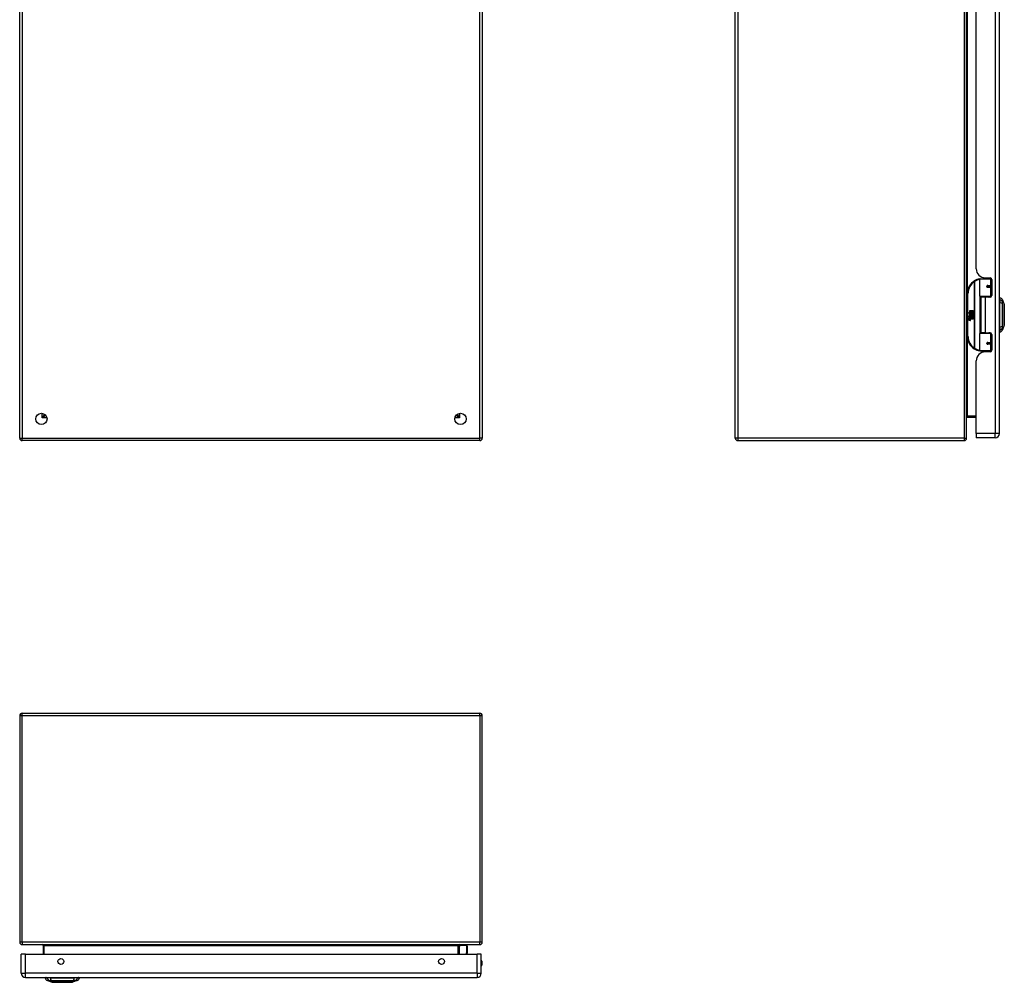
# Model space of a CAD drawing. Header units: inches. Extents: x 12 to 114, y 8 to 75.
# Tile 1 of 5: x 12 to 46, y 8 to 42. Entities that reach past the tile are written whole.
import ezdxf

# ---------------------------------------------------------------- set-up
doc = ezdxf.new("R2010")
doc.units = ezdxf.units.IN
doc.header["$MEASUREMENT"] = 0
doc.layers.add('Visible Edges(ANSI)', color=7, linetype='Continuous', lineweight=25)
doc.layers.add('Visible Tangent Edges(ANSI)', color=7, linetype='Continuous', lineweight=25)

msp = doc.modelspace()

# ---------------------------------------------------------------- linework, layer by layer
at = {"layer": 'Visible Edges(ANSI)'}
for p, q in [((12.206, 27.089), (12.206, 56.921)), ((28.206, 56.921), (28.206, 27.089)), ((36.963, 27.089), (36.963, 56.921)), ((44.963, 27.089), (44.963, 56.921)), ((46.097, 27.25), (46.097, 56.761)), ((45.297, 32.947), (45.297, 51.064)), ((45.418, 32), (45.418, 32.584)), ((45.437, 32.604), (45.767, 32.604)), ((45.542, 32.642), (45.542, 32.604)), ((45.609, 32.635), (45.775, 32.635)), ((45.668, 32.635), (45.668, 32.604)), ((45.685, 32.359), (45.685, 32.357)), ((45.777, 32.36), (45.69, 32.36)), ((45.692, 32.358), (45.692, 32.36)), ((45.826, 32.604), (45.767, 32.604)), ((45.777, 32.36), (45.834, 32.36)), ((45.826, 32.604), (45.827, 32.604)), ((45.834, 32.576), (45.834, 32.029)), ((44.993, 32.104), (44.993, 30.604)), ((45.69, 32.358), (45.685, 32.358)), ((45.69, 32.317), (45.777, 32.317)), ((45.693, 32.319), (45.693, 32.317)), ((45.834, 32.317), (45.777, 32.317)), ((45.771, 31.984), (45.434, 31.984)), ((45.605, 31.969), (45.452, 31.969)), ((45.452, 31.969), (45.452, 30.738)), ((45.51, 31.984), (45.51, 31.969)), ((45.775, 31.969), (45.605, 31.969)), ((45.701, 31.984), (45.701, 31.969)), ((45.771, 31.984), (45.814, 31.984)), ((46.113, 31.876), (46.113, 31.945)), ((46.113, 31.876), (46.113, 31.766)), ((46.113, 30.942), (46.113, 31.766)), ((46.205, 31.871), (46.268, 31.711)), ((45.033, 31.432), (45.081, 31.407)), ((45.079, 31.388), (45.033, 31.432)), ((45.065, 31.386), (45.079, 31.388)), ((45.109, 31.355), (45.065, 31.386)), ((45.071, 31.307), (45.071, 31.344)), ((45.08, 31.343), (45.08, 31.319)), ((45.081, 31.504), (45.113, 31.504)), ((45.081, 31.407), (45.081, 31.504)), ((45.084, 31.405), (45.113, 31.39)), ((45.113, 31.405), (45.084, 31.405)), ((45.097, 31.348), (45.109, 31.355)), ((45.113, 31.39), (45.103, 31.388)), ((45.103, 31.388), (45.131, 31.368)), ((45.135, 31.338), (45.106, 31.318)), ((45.113, 31.504), (45.113, 31.405)), ((45.117, 31.504), (45.149, 31.504)), ((45.117, 31.405), (45.117, 31.504)), ((45.149, 31.405), (45.117, 31.405)), ((45.131, 31.368), (45.185, 31.405)), ((45.184, 31.302), (45.135, 31.338)), ((45.149, 31.504), (45.149, 31.405)), ((45.154, 31.405), (45.154, 31.504)), ((45.154, 31.504), (45.186, 31.504)), ((45.185, 31.405), (45.154, 31.405)), ((45.186, 31.37), (45.16, 31.353)), ((45.16, 31.353), (45.186, 31.339)), ((45.186, 31.504), (45.186, 31.37)), ((45.186, 31.339), (45.186, 31.272)), ((45.047, 31.309), (45.075, 31.284)), ((45.047, 31.292), (45.047, 31.309)), ((45.067, 31.279), (45.047, 31.292)), ((45.047, 31.269), (45.067, 31.277)), ((45.047, 31.253), (45.047, 31.269)), ((45.075, 31.266), (45.047, 31.253)), ((45.047, 31.246), (45.102, 31.236)), ((45.047, 31.233), (45.047, 31.246)), ((45.07, 31.229), (45.047, 31.233)), ((45.047, 31.212), (45.082, 31.206)), ((45.047, 31.199), (45.047, 31.212)), ((45.07, 31.195), (45.047, 31.199)), ((45.047, 31.178), (45.082, 31.172)), ((45.047, 31.165), (45.047, 31.178)), ((45.082, 31.159), (45.047, 31.165)), ((45.059, 31.314), (45.05, 31.314)), ((45.067, 31.277), (45.067, 31.279)), ((45.075, 31.284), (45.102, 31.298)), ((45.102, 31.242), (45.075, 31.266)), ((45.102, 31.282), (45.084, 31.274)), ((45.084, 31.274), (45.084, 31.272)), ((45.084, 31.272), (45.102, 31.258)), ((45.087, 31.272), (45.105, 31.279)), ((45.186, 31.272), (45.087, 31.272)), ((45.092, 31.226), (45.092, 31.223)), ((45.102, 31.225), (45.092, 31.226)), ((45.094, 31.268), (45.186, 31.268)), ((45.105, 31.26), (45.094, 31.268)), ((45.099, 31.222), (45.105, 31.221)), ((45.102, 31.298), (45.102, 31.282)), ((45.102, 31.258), (45.102, 31.242)), ((45.102, 31.236), (45.102, 31.225)), ((45.105, 31.302), (45.184, 31.302)), ((45.105, 31.279), (45.105, 31.302)), ((45.105, 31.238), (45.105, 31.26)), ((45.186, 31.238), (45.105, 31.238)), ((45.105, 31.234), (45.186, 31.234)), ((45.105, 31.221), (45.105, 31.234)), ((45.186, 31.204), (45.106, 31.204)), ((45.186, 31.268), (45.186, 31.238)), ((45.186, 31.234), (45.186, 31.204)), ((46.268, 30.997), (46.205, 30.837)), ((45.418, 30.124), (45.418, 30.708)), ((45.434, 30.724), (45.771, 30.724)), ((45.605, 30.738), (45.452, 30.738)), ((45.51, 30.724), (45.51, 30.738)), ((45.605, 30.738), (45.775, 30.738)), ((45.701, 30.724), (45.701, 30.738)), ((45.814, 30.724), (45.771, 30.724)), ((45.834, 30.679), (45.834, 30.132)), ((46.113, 30.942), (46.113, 30.832)), ((46.113, 30.763), (46.113, 30.832)), ((45.685, 30.349), (45.685, 30.351)), ((45.685, 30.35), (45.69, 30.35)), ((45.777, 30.391), (45.69, 30.391)), ((45.69, 30.348), (45.777, 30.348)), ((45.692, 30.35), (45.692, 30.348)), ((45.693, 30.389), (45.693, 30.391)), ((45.777, 30.391), (45.834, 30.391)), ((45.834, 30.348), (45.777, 30.348)), ((45.767, 30.104), (45.437, 30.104)), ((45.542, 30.066), (45.542, 30.104)), ((45.775, 30.073), (45.609, 30.073)), ((45.668, 30.073), (45.668, 30.104)), ((45.767, 30.104), (45.826, 30.104)), ((45.827, 30.104), (45.826, 30.104)), ((45.297, 27.25), (45.297, 29.761)), ((13.072, 27.912), (13.072, 27.903)), ((13.103, 27.872), (13.113, 27.872)), ((27.3, 27.872), (27.309, 27.872)), ((27.34, 27.912), (27.34, 27.903)), ((44.994, 27.819), (45.297, 27.819)), ((45.297, 27.25), (45.297, 27.104)), ((28.122, 27.005), (12.29, 27.005)), ((37.047, 27.005), (44.879, 27.005)), ((45.951, 27.104), (45.297, 27.104)), ((12.206, 17.491), (12.206, 9.659)), ((12.29, 17.575), (28.122, 17.575)), ((28.206, 9.659), (28.206, 17.491)), ((12.29, 9.575), (28.122, 9.575)), ((13.019, 9.544), (13.019, 9.241)), ((27.393, 9.241), (27.393, 9.544)), ((27.399, 9.5), (27.439, 9.539)), ((27.669, 9.545), (27.452, 9.545)), ((12.257, 8.587), (12.257, 9.241)), ((12.403, 9.241), (12.257, 9.241)), ((12.403, 9.241), (28.029, 9.241)), ((27.688, 9.298), (27.677, 9.241)), ((27.688, 9.525), (27.688, 9.301)), ((28.175, 9.241), (28.029, 9.241)), ((28.175, 8.587), (28.175, 9.241)), ((12.403, 8.441), (28.029, 8.441)), ((13.09, 8.425), (13.158, 8.425)), ((13.269, 8.425), (13.158, 8.425)), ((13.324, 8.27), (13.164, 8.332)), ((13.269, 8.425), (14.092, 8.425)), ((14.197, 8.332), (14.037, 8.27)), ((14.203, 8.425), (14.092, 8.425)), ((14.203, 8.425), (14.271, 8.425))]:
    msp.add_line(p, q, dxfattribs=at)
at = {"layer": 'Visible Edges(ANSI)', "flags": 128}
for points in [[(45.425, 32.599), (45.424, 32.599), (45.424, 32.599), (45.424, 32.599), (45.424, 32.599), (45.423, 32.599), (45.423, 32.599), (45.423, 32.599), (45.423, 32.599), (45.423, 32.599), (45.422, 32.599), (45.422, 32.599), (45.422, 32.599), (45.422, 32.599), (45.421, 32.599), (45.421, 32.599), (45.421, 32.599), (45.421, 32.599), (45.42, 32.599), (45.42, 32.599), (45.42, 32.599), (45.42, 32.599), (45.419, 32.599), (45.419, 32.599), (45.419, 32.598)], [(45.69, 32.317), (45.687, 32.317), (45.685, 32.317), (45.682, 32.318), (45.68, 32.319), (45.677, 32.321), (45.675, 32.322), (45.673, 32.325), (45.671, 32.327), (45.67, 32.33), (45.669, 32.332), (45.668, 32.335), (45.668, 32.338), (45.668, 32.341), (45.669, 32.344), (45.67, 32.347), (45.671, 32.349), (45.673, 32.352), (45.675, 32.354), (45.677, 32.356), (45.68, 32.357), (45.682, 32.358), (45.685, 32.359), (45.687, 32.36), (45.69, 32.36)], [(45.737, 31.969), (45.74, 31.971), (45.743, 31.972), (45.746, 31.973), (45.749, 31.974), (45.752, 31.975), (45.755, 31.976), (45.758, 31.977), (45.761, 31.978), (45.764, 31.978), (45.767, 31.979), (45.771, 31.98), (45.774, 31.98), (45.777, 31.981), (45.78, 31.981), (45.783, 31.982), (45.786, 31.982), (45.789, 31.983), (45.792, 31.983), (45.795, 31.983), (45.799, 31.984), (45.802, 31.984), (45.805, 31.984), (45.808, 31.984), (45.811, 31.984)], [(46.268, 30.999), (46.268, 30.999), (46.268, 31.001), (46.268, 31.003), (46.268, 31.006), (46.268, 31.009), (46.268, 31.014), (46.268, 31.02), (46.268, 31.026), (46.268, 31.033), (46.268, 31.041), (46.268, 31.049), (46.268, 31.059), (46.268, 31.069), (46.268, 31.079), (46.268, 31.091), (46.268, 31.103), (46.268, 31.115), (46.268, 31.128), (46.268, 31.142), (46.268, 31.156), (46.268, 31.171), (46.268, 31.186), (46.268, 31.202), (46.268, 31.218), (46.268, 31.234), (46.268, 31.251), (46.268, 31.268), (46.268, 31.285), (46.268, 31.302), (46.268, 31.319), (46.268, 31.336), (46.268, 31.354), (46.268, 31.371), (46.268, 31.389), (46.268, 31.406), (46.268, 31.423), (46.268, 31.44), (46.268, 31.457), (46.268, 31.474), (46.268, 31.49), (46.268, 31.506), (46.268, 31.522), (46.268, 31.537), (46.268, 31.552), (46.268, 31.566), (46.268, 31.58), (46.268, 31.593), (46.268, 31.605), (46.268, 31.617), (46.268, 31.629), (46.268, 31.639), (46.268, 31.649), (46.268, 31.659), (46.268, 31.667), (46.268, 31.675), (46.268, 31.682), (46.268, 31.688), (46.268, 31.694), (46.268, 31.698), (46.268, 31.702), (46.268, 31.705), (46.268, 31.707), (46.268, 31.709), (46.268, 31.709)], [(45.811, 30.724), (45.808, 30.724), (45.805, 30.724), (45.802, 30.724), (45.799, 30.724), (45.795, 30.725), (45.792, 30.725), (45.789, 30.725), (45.786, 30.726), (45.783, 30.726), (45.78, 30.727), (45.777, 30.727), (45.774, 30.728), (45.771, 30.728), (45.767, 30.729), (45.764, 30.73), (45.761, 30.73), (45.758, 30.731), (45.755, 30.732), (45.752, 30.733), (45.749, 30.734), (45.746, 30.735), (45.743, 30.736), (45.74, 30.737), (45.737, 30.738)], [(45.69, 30.348), (45.687, 30.348), (45.685, 30.349), (45.682, 30.35), (45.68, 30.351), (45.677, 30.352), (45.675, 30.354), (45.673, 30.356), (45.671, 30.359), (45.67, 30.361), (45.669, 30.364), (45.668, 30.367), (45.668, 30.37), (45.668, 30.373), (45.669, 30.376), (45.67, 30.378), (45.671, 30.381), (45.673, 30.383), (45.675, 30.385), (45.677, 30.387), (45.68, 30.389), (45.682, 30.39), (45.685, 30.391), (45.687, 30.391), (45.69, 30.391)], [(45.419, 30.109), (45.419, 30.109), (45.419, 30.109), (45.42, 30.109), (45.42, 30.109), (45.42, 30.109), (45.42, 30.109), (45.421, 30.109), (45.421, 30.109), (45.421, 30.109), (45.421, 30.109), (45.422, 30.109), (45.422, 30.109), (45.422, 30.109), (45.422, 30.109), (45.423, 30.109), (45.423, 30.109), (45.423, 30.109), (45.423, 30.109), (45.423, 30.109), (45.424, 30.109), (45.424, 30.109), (45.424, 30.109), (45.424, 30.109), (45.425, 30.109)], [(13.325, 8.27), (13.326, 8.27), (13.327, 8.27), (13.329, 8.27), (13.332, 8.27), (13.336, 8.27), (13.341, 8.27), (13.346, 8.27), (13.352, 8.27), (13.36, 8.27), (13.367, 8.27), (13.376, 8.27), (13.385, 8.27), (13.395, 8.27), (13.406, 8.27), (13.418, 8.27), (13.43, 8.27), (13.442, 8.27), (13.455, 8.27), (13.469, 8.27), (13.483, 8.27), (13.498, 8.27), (13.513, 8.27), (13.529, 8.27), (13.545, 8.27), (13.561, 8.27), (13.578, 8.27), (13.595, 8.27), (13.611, 8.27), (13.629, 8.27), (13.646, 8.27), (13.663, 8.27), (13.681, 8.27), (13.698, 8.27), (13.716, 8.27), (13.733, 8.27), (13.75, 8.27), (13.767, 8.27), (13.784, 8.27), (13.801, 8.27), (13.817, 8.27), (13.833, 8.27), (13.849, 8.27), (13.864, 8.27), (13.878, 8.27), (13.893, 8.27), (13.906, 8.27), (13.919, 8.27), (13.932, 8.27), (13.944, 8.27), (13.955, 8.27), (13.966, 8.27), (13.976, 8.27), (13.985, 8.27), (13.994, 8.27), (14.002, 8.27), (14.009, 8.27), (14.015, 8.27), (14.02, 8.27), (14.025, 8.27), (14.029, 8.27), (14.032, 8.27), (14.034, 8.27), (14.035, 8.27), (14.036, 8.27)]]:
    msp.add_lwpolyline(points, dxfattribs=at)
at = {"layer": 'Visible Edges(ANSI)'}
for centre, radius in [((45.69, 32.338), 0.0197), ((45.69, 30.37), 0.0197), ((12.956, 27.755), 0.195), ((27.456, 27.755), 0.195), ((13.632, 8.991), 0.102), ((26.8, 8.991), 0.102)]:
    msp.add_circle(centre, radius, dxfattribs=at)
for centre, radius, start, end in [((45.609, 32.947), 0.312, 180, 270), ((45.493, 32.104), 0.5, 122.2377, 180), ((45.493, 32.104), 0.5, 98.5081, 122.2377), ((45.437, 32.584), 0.0197, 90, 180), ((45.69, 32.338), 0.0217, 279.147, 90), ((45.775, 32.576), 0.0591, 0, 90), ((45.775, 32.029), 0.0591, 270, 0), ((45.434, 32), 0.0157, 180, 270), ((46.121, 31.885), 0.0394, 101.537, 126.8699), ((46.095, 31.828), 0.118, 21.2505, 81.3991), ((46.263, 31.709), 0.00492, 0.2088, 21.2505), ((45.108, 31.332), 0.0607, 171.5605, 197.3343), ((45.067, 31.338), 0.0197, 86.5646, 171.5605), ((45.087, 31.326), 0.0307, 154.6784, 202.5609), ((45.068, 31.335), 0.0096, 73.5261, 154.6784), ((45.066, 31.318), 0.0398, 44.1684, 86.5646), ((45.078, 31.326), 0.0168, 19.3797, 82.9975), ((45.073, 31.325), 0.0299, 350.4085, 44.1684), ((45.073, 31.325), 0.033, 347.079, 43.1785), ((45.062, 31.183), 0.0465, 57.5992, 80), ((45.062, 31.149), 0.0465, 58.5584, 80.8257), ((45.082, 31.333), 0.0282, 246.1555, 293.8445), ((45.085, 31.327), 0.00955, 241.4547, 321.1652), ((45.084, 31.218), 0.0123, 260, 293.5571), ((45.084, 31.185), 0.0123, 259.9922, 293.5487), ((45.087, 31.187), 0.0288, 259, 288.4748), ((45.08, 31.212), 0.0126, 6.03, 57.5992), ((45.08, 31.178), 0.0126, 6.1027, 57.6083), ((45.087, 31.212), 0.006, 293.5571, 6.03), ((45.087, 31.179), 0.006, 293.5487, 6.1027), ((45.088, 31.22), 0.0288, 273.6169, 286.9928), ((45.079, 31.17), 0.0246, 359.6788, 63.9508), ((45.084, 31.328), 0.0109, 321.1652, 19.3797), ((45.079, 31.203), 0.024, 359.4776, 57.4114), ((45.088, 31.321), 0.0152, 293.8445, 355.0802), ((45.093, 31.203), 0.0101, 286.9928, 359.4776), ((45.093, 31.17), 0.0105, 288.4748, 359.6788), ((45.082, 31.204), 0.024, 358.7952, 46.5849), ((46.263, 30.999), 0.00492, 338.7495, 359.7912), ((45.434, 30.708), 0.0157, 90, 180), ((45.775, 30.679), 0.0591, 0, 90), ((46.121, 30.822), 0.0394, 233.1301, 258.463), ((46.095, 30.88), 0.118, 278.6009, 338.7495), ((45.493, 30.604), 0.5, 180, 237.7623), ((45.69, 30.37), 0.0217, 270, 80.853), ((45.493, 30.604), 0.5, 237.7623, 261.4919), ((45.609, 29.761), 0.312, 90, 180), ((45.437, 30.124), 0.0197, 180, 270), ((45.775, 30.132), 0.0591, 270, 0), ((13.103, 27.903), 0.031, 180, 270), ((27.309, 27.903), 0.031, 270, 0), ((44.994, 27.788), 0.031, 90, 180), ((45.951, 27.25), 0.146, 270, 0), ((12.29, 27.089), 0.084, 180, 270), ((28.122, 27.089), 0.084, 270, 0), ((37.047, 27.089), 0.084, 180, 270), ((44.879, 27.089), 0.084, 270, 0), ((12.29, 17.491), 0.084, 90, 180), ((28.122, 17.491), 0.084, 0, 90), ((12.29, 9.659), 0.084, 180, 270), ((12.988, 9.544), 0.031, 0, 90), ((27.424, 9.544), 0.031, 90, 180), ((27.452, 9.525), 0.0197, 90, 135), ((27.669, 9.525), 0.0197, 0, 90), ((28.122, 9.659), 0.084, 270, 0), ((27.413, 9.486), 0.0197, 135, 180), ((27.669, 9.301), 0.0197, 349.0591, 0), ((28.022, 8.933), 0.187, 324.6864, 35.3136), ((12.403, 8.587), 0.146, 180, 270), ((28.029, 8.587), 0.146, 270, 0), ((13.207, 8.442), 0.118, 188.6009, 248.7495), ((13.149, 8.417), 0.0394, 143.1301, 168.463), ((13.326, 8.275), 0.00492, 248.7495, 269.7912), ((14.036, 8.275), 0.00492, 270.2088, 291.2505), ((14.154, 8.442), 0.118, 291.2505, 351.3991), ((14.212, 8.417), 0.0394, 11.537, 36.8699)]:
    msp.add_arc(centre, radius, start, end, dxfattribs=at)
at = {"layer": 'Visible Tangent Edges(ANSI)'}
for p, q in [((12.29, 56.921), (12.29, 27.089)), ((28.122, 27.089), (28.122, 56.921)), ((37.047, 56.921), (37.047, 27.089)), ((44.879, 56.921), (44.879, 27.089)), ((45.951, 56.761), (45.951, 27.25)), ((44.994, 32.136), (44.994, 51.875)), ((45.226, 32.527), (45.237, 32.51)), ((45.237, 32.51), (45.237, 30.198)), ((45.237, 32.51), (45.24, 32.51)), ((45.24, 30.198), (45.24, 32.51)), ((45.786, 32.584), (45.418, 32.584)), ((45.695, 32.37), (45.786, 32.37)), ((45.786, 32.584), (45.834, 32.584)), ((45.786, 32.584), (45.786, 32.37)), ((45.834, 32.37), (45.786, 32.37)), ((45.81, 32.624), (45.81, 32.604)), ((44.993, 32.104), (45.012, 32.104)), ((45.012, 30.604), (45.012, 32.104)), ((45.786, 32.307), (45.695, 32.307)), ((45.786, 32.307), (45.786, 32)), ((45.786, 32.307), (45.834, 32.307)), ((45.418, 32), (45.786, 32)), ((45.425, 31.986), (45.425, 30.722)), ((45.605, 31.969), (45.605, 30.738)), ((45.827, 32), (45.786, 32)), ((45.81, 31.984), (45.81, 31.981)), ((45.786, 30.708), (45.418, 30.708)), ((45.786, 30.708), (45.827, 30.708)), ((45.786, 30.708), (45.786, 30.401)), ((45.81, 30.727), (45.81, 30.724)), ((45.012, 30.604), (44.993, 30.604)), ((44.994, 27.85), (44.994, 30.572)), ((45.695, 30.401), (45.786, 30.401)), ((45.786, 30.338), (45.695, 30.338)), ((45.834, 30.401), (45.786, 30.401)), ((45.786, 30.338), (45.786, 30.124)), ((45.786, 30.338), (45.834, 30.338)), ((45.237, 30.198), (45.226, 30.181)), ((45.24, 30.198), (45.237, 30.198)), ((45.418, 30.124), (45.786, 30.124)), ((45.834, 30.124), (45.786, 30.124)), ((45.81, 30.104), (45.81, 30.084)), ((12.988, 27.788), (12.988, 27.948)), ((27.424, 27.948), (27.424, 27.788)), ((12.988, 27.788), (13.072, 27.903)), ((13.103, 27.872), (12.988, 27.788)), ((13.149, 27.788), (12.988, 27.788)), ((27.424, 27.788), (27.264, 27.788)), ((27.424, 27.788), (27.309, 27.872)), ((27.34, 27.903), (27.424, 27.788)), ((45.297, 27.85), (44.994, 27.85)), ((44.994, 27.819), (44.994, 27.85)), ((45.951, 27.25), (45.297, 27.25)), ((46.097, 27.25), (45.951, 27.25)), ((45.951, 27.104), (45.951, 27.25)), ((12.206, 27.089), (12.29, 27.089)), ((12.29, 27.005), (12.29, 27.089)), ((12.29, 27.089), (28.122, 27.089)), ((28.206, 27.089), (28.122, 27.089)), ((28.122, 27.005), (28.122, 27.089)), ((37.047, 27.089), (36.963, 27.089)), ((44.879, 27.089), (37.047, 27.089)), ((37.047, 27.089), (37.047, 27.005)), ((44.879, 27.089), (44.879, 27.005)), ((44.879, 27.089), (44.963, 27.089)), ((12.29, 17.491), (12.206, 17.491)), ((12.29, 17.491), (12.29, 17.575)), ((12.29, 9.659), (12.29, 17.491)), ((28.122, 17.491), (12.29, 17.491)), ((28.122, 17.491), (28.122, 17.575)), ((28.206, 17.491), (28.122, 17.491)), ((28.122, 17.491), (28.122, 9.659)), ((12.29, 9.659), (12.206, 9.659)), ((28.122, 9.659), (12.29, 9.659)), ((12.29, 9.659), (12.29, 9.575)), ((13.05, 9.544), (13.019, 9.544)), ((13.05, 9.241), (13.05, 9.544)), ((13.05, 9.544), (27.362, 9.544)), ((27.362, 9.544), (27.393, 9.544)), ((27.362, 9.544), (27.362, 9.241)), ((27.452, 9.545), (27.413, 9.504)), ((27.669, 9.312), (27.669, 9.545)), ((28.206, 9.659), (28.122, 9.659)), ((28.122, 9.575), (28.122, 9.659)), ((12.403, 8.587), (12.403, 9.241)), ((27.413, 9.504), (27.413, 9.241)), ((27.655, 9.241), (27.669, 9.312)), ((28.029, 8.587), (28.029, 9.241)), ((12.257, 8.587), (12.403, 8.587)), ((28.029, 8.587), (12.403, 8.587)), ((12.403, 8.441), (12.403, 8.587)), ((28.029, 8.587), (28.029, 8.441)), ((28.029, 8.587), (28.175, 8.587)), ((13.164, 8.332), (13.324, 8.27))]:
    msp.add_line(p, q, dxfattribs=at)
at = {"layer": 'Visible Tangent Edges(ANSI)', "flags": 128}
for points in [[(45.695, 32.37), (45.691, 32.37), (45.687, 32.369), (45.683, 32.368), (45.679, 32.366), (45.675, 32.364), (45.672, 32.361), (45.669, 32.358), (45.666, 32.355), (45.664, 32.351), (45.663, 32.347), (45.662, 32.343), (45.661, 32.338), (45.662, 32.334), (45.663, 32.33), (45.664, 32.326), (45.666, 32.322), (45.669, 32.318), (45.672, 32.315), (45.675, 32.313), (45.679, 32.311), (45.683, 32.309), (45.687, 32.308), (45.691, 32.307), (45.695, 32.307)], [(45.811, 31.984), (45.806, 31.984), (45.802, 31.984), (45.797, 31.984), (45.792, 31.984), (45.788, 31.983), (45.783, 31.983), (45.778, 31.983), (45.774, 31.982), (45.769, 31.982), (45.764, 31.982), (45.76, 31.981), (45.755, 31.981), (45.75, 31.98), (45.746, 31.979), (45.741, 31.979), (45.737, 31.978), (45.732, 31.977), (45.728, 31.976), (45.723, 31.975), (45.719, 31.975), (45.714, 31.974), (45.71, 31.972), (45.705, 31.971), (45.701, 31.97)], [(46.207, 31.794), (46.207, 31.802), (46.207, 31.808), (46.207, 31.813), (46.207, 31.818), (46.207, 31.823), (46.207, 31.828), (46.206, 31.832), (46.206, 31.837), (46.206, 31.841), (46.206, 31.844), (46.206, 31.848), (46.206, 31.851), (46.206, 31.854), (46.206, 31.857), (46.206, 31.86), (46.206, 31.862), (46.206, 31.864), (46.206, 31.866), (46.206, 31.867), (46.206, 31.868), (46.205, 31.869), (46.205, 31.87), (46.205, 31.87), (46.205, 31.871)], [(46.207, 30.965), (46.207, 30.999), (46.207, 31.03), (46.207, 31.061), (46.206, 31.093), (46.206, 31.125), (46.206, 31.157), (46.206, 31.19), (46.206, 31.222), (46.206, 31.255), (46.206, 31.288), (46.205, 31.321), (46.205, 31.354), (46.205, 31.387), (46.206, 31.42), (46.206, 31.453), (46.206, 31.485), (46.206, 31.518), (46.206, 31.551), (46.206, 31.583), (46.206, 31.615), (46.207, 31.647), (46.207, 31.678), (46.207, 31.709), (46.207, 31.743)], [(46.207, 31.743), (46.207, 31.745), (46.207, 31.748), (46.207, 31.751), (46.207, 31.753), (46.207, 31.756), (46.207, 31.759), (46.207, 31.761), (46.207, 31.764), (46.207, 31.766), (46.207, 31.768), (46.207, 31.771), (46.207, 31.773), (46.207, 31.775), (46.207, 31.777), (46.207, 31.779), (46.207, 31.781), (46.207, 31.783), (46.207, 31.785), (46.207, 31.786), (46.207, 31.788), (46.207, 31.79), (46.207, 31.791), (46.207, 31.793), (46.207, 31.794)], [(46.268, 31.711), (46.268, 31.711), (46.268, 31.71), (46.268, 31.71), (46.268, 31.708), (46.268, 31.707), (46.268, 31.705), (46.268, 31.704), (46.268, 31.701), (46.268, 31.699), (46.268, 31.696), (46.268, 31.693), (46.268, 31.69), (46.268, 31.686), (46.268, 31.682), (46.268, 31.678), (46.268, 31.673), (46.268, 31.669), (46.268, 31.664), (46.268, 31.658), (46.268, 31.653), (46.268, 31.647), (46.268, 31.641), (46.268, 31.635), (46.268, 31.629)], [(46.268, 31.629), (46.268, 31.627), (46.268, 31.625), (46.268, 31.623), (46.268, 31.621), (46.268, 31.62), (46.268, 31.618), (46.268, 31.616), (46.268, 31.614), (46.268, 31.612), (46.268, 31.61), (46.268, 31.608), (46.268, 31.606), (46.268, 31.604), (46.268, 31.602), (46.268, 31.6), (46.268, 31.598), (46.268, 31.596), (46.268, 31.594), (46.268, 31.592), (46.268, 31.59), (46.268, 31.588), (46.268, 31.586), (46.268, 31.584), (46.268, 31.582)], [(46.268, 31.582), (46.268, 31.565), (46.268, 31.549), (46.268, 31.531), (46.268, 31.513), (46.268, 31.494), (46.268, 31.475), (46.268, 31.455), (46.268, 31.436), (46.268, 31.415), (46.268, 31.395), (46.268, 31.374), (46.268, 31.354), (46.268, 31.333), (46.268, 31.313), (46.268, 31.292), (46.268, 31.272), (46.268, 31.252), (46.268, 31.233), (46.268, 31.214), (46.268, 31.195), (46.268, 31.177), (46.268, 31.159), (46.268, 31.143), (46.268, 31.126)], [(46.268, 31.126), (46.268, 31.124), (46.268, 31.122), (46.268, 31.12), (46.268, 31.118), (46.268, 31.116), (46.268, 31.114), (46.268, 31.112), (46.268, 31.11), (46.268, 31.108), (46.268, 31.106), (46.268, 31.104), (46.268, 31.102), (46.268, 31.1), (46.268, 31.098), (46.268, 31.096), (46.268, 31.094), (46.268, 31.092), (46.268, 31.09), (46.268, 31.088), (46.268, 31.087), (46.268, 31.085), (46.268, 31.083), (46.268, 31.081), (46.268, 31.079)], [(46.268, 31.079), (46.268, 31.073), (46.268, 31.067), (46.268, 31.061), (46.268, 31.055), (46.268, 31.05), (46.268, 31.044), (46.268, 31.039), (46.268, 31.035), (46.268, 31.03), (46.268, 31.026), (46.268, 31.022), (46.268, 31.018), (46.268, 31.015), (46.268, 31.012), (46.268, 31.009), (46.268, 31.007), (46.268, 31.004), (46.268, 31.002), (46.268, 31.001), (46.268, 31), (46.268, 30.998), (46.268, 30.998), (46.268, 30.997), (46.268, 30.997)], [(45.701, 30.738), (45.705, 30.737), (45.71, 30.735), (45.714, 30.734), (45.719, 30.733), (45.723, 30.733), (45.728, 30.732), (45.732, 30.731), (45.737, 30.73), (45.741, 30.729), (45.746, 30.729), (45.75, 30.728), (45.755, 30.727), (45.76, 30.727), (45.764, 30.726), (45.769, 30.726), (45.774, 30.726), (45.778, 30.725), (45.783, 30.725), (45.788, 30.725), (45.792, 30.724), (45.797, 30.724), (45.802, 30.724), (45.806, 30.724), (45.811, 30.724)], [(46.205, 30.837), (46.205, 30.838), (46.205, 30.838), (46.205, 30.839), (46.206, 30.84), (46.206, 30.841), (46.206, 30.842), (46.206, 30.844), (46.206, 30.846), (46.206, 30.848), (46.206, 30.851), (46.206, 30.854), (46.206, 30.857), (46.206, 30.86), (46.206, 30.864), (46.206, 30.867), (46.206, 30.871), (46.206, 30.876), (46.207, 30.88), (46.207, 30.885), (46.207, 30.89), (46.207, 30.895), (46.207, 30.9), (46.207, 30.906), (46.207, 30.914)], [(46.207, 30.914), (46.207, 30.915), (46.207, 30.917), (46.207, 30.918), (46.207, 30.92), (46.207, 30.922), (46.207, 30.923), (46.207, 30.925), (46.207, 30.927), (46.207, 30.929), (46.207, 30.931), (46.207, 30.933), (46.207, 30.935), (46.207, 30.937), (46.207, 30.94), (46.207, 30.942), (46.207, 30.944), (46.207, 30.947), (46.207, 30.949), (46.207, 30.952), (46.207, 30.955), (46.207, 30.957), (46.207, 30.96), (46.207, 30.963), (46.207, 30.965)], [(45.695, 30.401), (45.691, 30.401), (45.687, 30.4), (45.683, 30.399), (45.679, 30.397), (45.675, 30.395), (45.672, 30.393), (45.669, 30.39), (45.666, 30.386), (45.664, 30.382), (45.663, 30.378), (45.662, 30.374), (45.661, 30.37), (45.662, 30.365), (45.663, 30.361), (45.664, 30.357), (45.666, 30.353), (45.669, 30.35), (45.672, 30.347), (45.675, 30.344), (45.679, 30.342), (45.683, 30.34), (45.687, 30.339), (45.691, 30.338), (45.695, 30.338)], [(13.164, 8.332), (13.164, 8.332), (13.165, 8.332), (13.165, 8.332), (13.166, 8.332), (13.167, 8.332), (13.169, 8.332), (13.171, 8.332), (13.173, 8.332), (13.175, 8.332), (13.178, 8.332), (13.18, 8.332), (13.183, 8.332), (13.187, 8.332), (13.19, 8.332), (13.194, 8.332), (13.198, 8.331), (13.202, 8.331), (13.207, 8.331), (13.211, 8.331), (13.216, 8.331), (13.222, 8.331), (13.227, 8.331), (13.232, 8.331), (13.241, 8.331)], [(13.241, 8.331), (13.242, 8.331), (13.243, 8.331), (13.245, 8.331), (13.247, 8.331), (13.248, 8.331), (13.25, 8.331), (13.252, 8.331), (13.254, 8.331), (13.256, 8.331), (13.258, 8.331), (13.26, 8.331), (13.262, 8.331), (13.264, 8.331), (13.266, 8.331), (13.269, 8.331), (13.271, 8.331), (13.273, 8.331), (13.276, 8.331), (13.279, 8.331), (13.281, 8.331), (13.284, 8.331), (13.286, 8.331), (13.289, 8.331), (13.292, 8.331)], [(13.292, 8.331), (13.326, 8.331), (13.357, 8.331), (13.388, 8.331), (13.42, 8.331), (13.452, 8.332), (13.484, 8.332), (13.517, 8.332), (13.549, 8.332), (13.582, 8.332), (13.615, 8.332), (13.648, 8.332), (13.681, 8.332), (13.714, 8.332), (13.747, 8.332), (13.78, 8.332), (13.812, 8.332), (13.845, 8.332), (13.877, 8.332), (13.91, 8.332), (13.942, 8.331), (13.973, 8.331), (14.005, 8.331), (14.036, 8.331), (14.069, 8.331)], [(13.406, 8.27), (13.4, 8.27), (13.393, 8.27), (13.387, 8.27), (13.382, 8.27), (13.376, 8.27), (13.371, 8.27), (13.366, 8.27), (13.361, 8.27), (13.357, 8.27), (13.352, 8.27), (13.349, 8.27), (13.345, 8.27), (13.342, 8.27), (13.339, 8.27), (13.336, 8.27), (13.333, 8.27), (13.331, 8.27), (13.329, 8.27), (13.327, 8.27), (13.326, 8.27), (13.325, 8.27), (13.324, 8.27), (13.324, 8.27), (13.324, 8.27)], [(13.453, 8.27), (13.451, 8.27), (13.449, 8.27), (13.447, 8.27), (13.445, 8.27), (13.443, 8.27), (13.441, 8.27), (13.438, 8.27), (13.436, 8.27), (13.434, 8.27), (13.432, 8.27), (13.43, 8.27), (13.428, 8.27), (13.427, 8.27), (13.425, 8.27), (13.423, 8.27), (13.421, 8.27), (13.419, 8.27), (13.417, 8.27), (13.415, 8.27), (13.413, 8.27), (13.411, 8.27), (13.41, 8.27), (13.408, 8.27), (13.406, 8.27)], [(13.908, 8.27), (13.892, 8.27), (13.875, 8.27), (13.858, 8.27), (13.839, 8.27), (13.821, 8.27), (13.802, 8.27), (13.782, 8.27), (13.762, 8.27), (13.742, 8.27), (13.722, 8.27), (13.701, 8.27), (13.681, 8.27), (13.66, 8.27), (13.639, 8.27), (13.619, 8.27), (13.599, 8.27), (13.579, 8.27), (13.559, 8.27), (13.54, 8.27), (13.522, 8.27), (13.503, 8.27), (13.486, 8.27), (13.469, 8.27), (13.453, 8.27)], [(13.955, 8.27), (13.953, 8.27), (13.952, 8.27), (13.95, 8.27), (13.948, 8.27), (13.946, 8.27), (13.944, 8.27), (13.942, 8.27), (13.941, 8.27), (13.939, 8.27), (13.937, 8.27), (13.935, 8.27), (13.933, 8.27), (13.931, 8.27), (13.929, 8.27), (13.927, 8.27), (13.925, 8.27), (13.923, 8.27), (13.921, 8.27), (13.919, 8.27), (13.917, 8.27), (13.915, 8.27), (13.912, 8.27), (13.91, 8.27), (13.908, 8.27)], [(14.037, 8.27), (14.037, 8.27), (14.037, 8.27), (14.036, 8.27), (14.035, 8.27), (14.034, 8.27), (14.032, 8.27), (14.03, 8.27), (14.028, 8.27), (14.025, 8.27), (14.023, 8.27), (14.02, 8.27), (14.016, 8.27), (14.013, 8.27), (14.009, 8.27), (14.004, 8.27), (14, 8.27), (13.995, 8.27), (13.99, 8.27), (13.985, 8.27), (13.98, 8.27), (13.974, 8.27), (13.968, 8.27), (13.962, 8.27), (13.955, 8.27)], [(14.069, 8.331), (14.072, 8.331), (14.075, 8.331), (14.077, 8.331), (14.08, 8.331), (14.083, 8.331), (14.085, 8.331), (14.088, 8.331), (14.09, 8.331), (14.093, 8.331), (14.095, 8.331), (14.097, 8.331), (14.099, 8.331), (14.101, 8.331), (14.104, 8.331), (14.106, 8.331), (14.108, 8.331), (14.109, 8.331), (14.111, 8.331), (14.113, 8.331), (14.115, 8.331), (14.116, 8.331), (14.118, 8.331), (14.119, 8.331), (14.121, 8.331)], [(14.121, 8.331), (14.129, 8.331), (14.134, 8.331), (14.14, 8.331), (14.145, 8.331), (14.15, 8.331), (14.154, 8.331), (14.159, 8.331), (14.163, 8.331), (14.167, 8.332), (14.171, 8.332), (14.175, 8.332), (14.178, 8.332), (14.181, 8.332), (14.184, 8.332), (14.186, 8.332), (14.189, 8.332), (14.191, 8.332), (14.192, 8.332), (14.194, 8.332), (14.195, 8.332), (14.196, 8.332), (14.197, 8.332), (14.197, 8.332), (14.197, 8.332)]]:
    msp.add_lwpolyline(points, dxfattribs=at)
at = {"layer": 'Visible Tangent Edges(ANSI)'}
for centre, radius, start, end in [((45.493, 32.104), 0.48, 122.2377, 180), ((45.496, 32.104), 0.48, 99.4349, 122.2377), ((45.493, 30.604), 0.48, 180, 237.7623), ((45.496, 30.604), 0.48, 237.7623, 260.5651), ((28.022, 8.933), 0.168, 335.7439, 24.2561), ((13.326, 8.275), 0.00492, 248.7495, 269.7912)]:
    msp.add_arc(centre, radius, start, end, dxfattribs=at)
for centre, major_axis, ratio, start_param, end_param in [((45.237, 32.51), (-0.0105, 0.0167), 0.161367, 4.610972, 6.283185), ((45.422, 32.579), (-0.0029, 0.0195), 0.187781, 5.698095, 6.283185), ((45.69, 32.37), (0, -0.00984), 0.476565, 0, 1.570796), ((45.767, 32.584), (0, 0.0197), 0.965926, 4.712389, 6.283185), ((45.777, 32.37), (0, -0.00984), 0.965926, 0, 1.570796), ((45.826, 32.584), (0, 0.0197), 0.965926, 6.20384, 6.283185), ((45.69, 32.307), (0, 0.00984), 0.476565, 4.712389, 6.283185), ((45.777, 32.307), (0, 0.00984), 0.965926, 4.712389, 6.283185), ((45.771, 32), (0, -0.0157), 0.965926, 0, 1.570796), ((46.093, 31.766), (0.117, -0.016), 0.948273, 0.391156, 1.528426), ((46.093, 31.728), (0.118, 0.005), 0.314585, 0.249322, 1.386592), ((45.771, 30.708), (0, 0.0157), 0.965926, 4.712389, 6.283185), ((46.093, 30.98), (0.118, -0.005), 0.314585, 4.896593, 6.033863), ((46.093, 30.942), (0.117, 0.016), 0.948273, 4.754759, 5.892029), ((45.69, 30.401), (0, -0.00984), 0.476565, 0, 1.570796), ((45.69, 30.338), (0, 0.00984), 0.476565, 4.712389, 6.283185), ((45.777, 30.401), (0, -0.00984), 0.965926, 0, 1.570796), ((45.777, 30.338), (0, 0.00984), 0.965926, 4.712389, 6.283185), ((45.237, 30.198), (-0.0105, -0.0167), 0.161367, 0, 1.672214), ((45.422, 30.129), (-0.0029, -0.0195), 0.187781, 0, 0.58509), ((45.767, 30.124), (0, -0.0197), 0.965926, 0, 1.570796), ((45.826, 30.124), (0, -0.0197), 0.965926, 0, 0.079346), ((44.994, 27.788), (0, 0.062), 0.5, 0, 1.570796), ((12.988, 9.544), (0.062, 0), 0.5, 0, 1.570796), ((27.424, 9.544), (-0.062, 0), 0.5, 4.712389, 6.283185), ((27.413, 9.486), (-0.0197, 0), 0.91745, 4.712389, 6.283185), ((27.413, 9.486), (-0.0139, 0.0139), 0.852462, 5.41831, 6.283185), ((27.669, 9.301), (0.0197, 0), 0.533433, 0, 1.570796), ((27.669, 9.301), (0.0193, -0.0037), 0.526442, 0, 1.672214), ((13.268, 8.445), (0.016, -0.117), 0.948273, 4.754759, 5.892029), ((13.306, 8.445), (-0.005, -0.118), 0.314585, 4.896593, 6.033863), ((14.055, 8.445), (0.005, -0.118), 0.314585, 0.249322, 1.386592), ((14.093, 8.445), (-0.016, -0.117), 0.948273, 0.391156, 1.528426)]:
    msp.add_ellipse(centre, major_axis=major_axis, ratio=ratio, start_param=start_param, end_param=end_param, dxfattribs=at)

doc.saveas('drawing.dxf')
